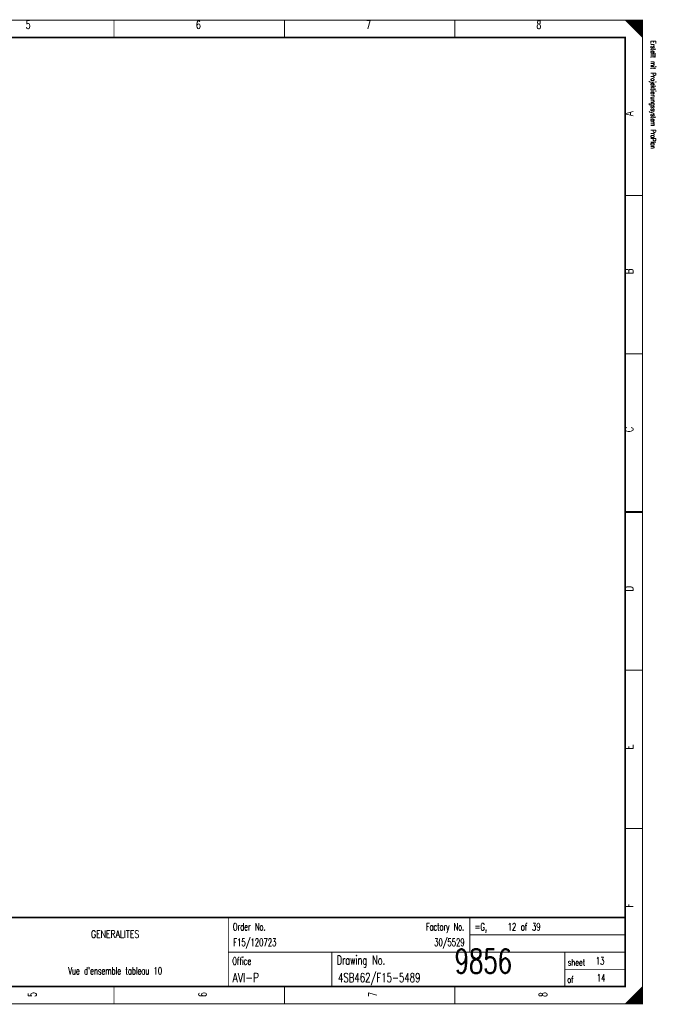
# Model space of a CAD drawing. Extents: x 0 to 409, y 0 to 285.
# Tile 2 of 2: x 225 to 409, y 0 to 285. Entities that reach past the tile are written whole.
import ezdxf
from ezdxf.enums import TextEntityAlignment as Align

# ---------------------------------------------------------------- set-up
doc = ezdxf.new("R2010")
doc.units = 0
doc.header["$MEASUREMENT"] = 0
doc.layers.get('0').update_dxf_attribs({"color": 9, "linetype": 'CONTINUOUS'})
doc.styles.get("Standard").update_dxf_attribs({"font": 'TXT', "bigfont": 'TXT'})

msp = doc.modelspace()

# ---------------------------------------------------------------- linework, layer by layer
at = {"color": 0, "const_width": 0.25, "flags": 128}
for points in [[(0, 142.5), (0, 285), (405, 285), (405, 0), (0, 0), (0, 142.5)], [(400, 285), (405, 280), (404.75, 280.25), (404.75, 285), (404.5, 285), (404.5, 280.5), (404.25, 280.75), (404.25, 285), (404, 285), (404, 281), (403.75, 281.25), (403.75, 285), (403.5, 285), (403.5, 281.5), (403.25, 281.75)], [(401.5, 283.5), (401.5, 285), (401.25, 285), (401.25, 283.75), (401, 284), (401, 285), (400.75, 285), (400.75, 284.25), (400.5, 284.5), (400.5, 285), (400.25, 285), (400.25, 284.75)], [(403.25, 281.75), (403.25, 285), (403, 285), (403, 282), (402.75, 282.25), (402.75, 285), (402.5, 285), (402.5, 282.5), (402.25, 282.75), (402.25, 285), (402, 285), (402, 283), (401.75, 283.25), (401.75, 285), (401.5, 285)], [(403, 0), (403, 3), (402.75, 2.75), (402.75, 0), (402.5, 0), (402.5, 2.5), (402.25, 2.25), (402.25, 0), (402, 0), (402, 2), (401.75, 1.75), (401.75, 0), (401.5, 0), (401.5, 1.5), (401.25, 1.25)], [(404.75, 4.75), (404.75, 0), (404.5, 0), (404.5, 4.5), (404.25, 4.25), (404.25, 0), (404, 0), (404, 4), (403.75, 3.75), (403.75, 0), (403.5, 0), (403.5, 3.5), (403.25, 3.25), (403.25, 0), (403, 0)], [(401.25, 1.25), (401.25, 0), (401, 0), (401, 1), (400.75, 0.75), (400.75, 0), (400.5, 0), (400.5, 0.5), (400.25, 0.25), (400.25, 0)]]:
    msp.add_lwpolyline(points, dxfattribs=at)
at = {"color": 0, "flags": 128}
for points, const_width in [([(0, 285), (405, 285), (405, 0), (0, 0)], 0.25), ([(5, 280), (400, 280), (400, 5), (5, 5)], 0.5), ([(5, 280), (400, 280), (400, 5), (5, 5)], 0.25)]:
    msp.add_lwpolyline(points, close=True, dxfattribs=dict(at, const_width=const_width))
at = {"color": 0}
for points, const_width in [([(251.875, 285), (251.875, 280)], 0.25), ([(301.25, 285), (301.25, 280)], 0.25), ([(350.625, 285), (350.625, 280)], 0.25), ([(405, 234.167), (400, 234.167)], 0.25), ([(405, 188.334), (400, 188.334)], 0.25), ([(400, 142.5), (405, 142.5)], 0.5), ([(405, 142.5), (400, 142.5)], 0.25), ([(405, 96.667), (400, 96.667)], 0.25), ([(405, 50.834), (400, 50.834)], 0.25), ([(400, 25), (5, 25)], 0.5), ([(285, 25), (285, 5)], 0.25), ([(355, 25), (355, 15)], 0.25), ([(355, 20), (400, 20)], 0.25), ([(285, 15), (400, 15)], 0.25), ([(315, 15), (315, 5)], 0.25), ([(382.5, 15), (382.5, 5)], 0.25), ([(382.5, 10), (400, 10)], 0.25), ([(251.875, 0), (251.875, 5)], 0.25), ([(301.25, 0), (301.25, 5)], 0.25), ([(350.625, 0), (350.625, 5)], 0.25), ([(405, 5), (400, 0)], 0.25)]:
    msp.add_lwpolyline(points, dxfattribs=dict(at, const_width=const_width))

# ---------------------------------------------------------------- texts
for s, height, width, p in [('5', 2.38125, 0.672, (226.989415, 284.858032)), ('6', 2.38125, 0.672, (276.323163, 284.858032)), ('7', 2.38125, 0.672, (325.656912, 284.858032)), ('8', 2.38125, 0.672, (374.99066, 284.858032)), ('GENERALITES', 2.143125, 0.76, (252.188667, 21.295143)), ("Vue d'ensemble tableau 10", 2.143125, 0.62752, (252.188667, 10.647572))]:
    msp.add_text(s, height=height, dxfattribs=dict(at, width=width)).set_placement(p, align=Align.TOP_CENTER)
at = {"color": 0, "width": 0.622634}
msp.add_text('Erstellt mit Projektierungssystem ProPlan', height=1.42875, rotation=270, dxfattribs=at).set_placement((407.023879, 279.056912), align=Align.BOTTOM_LEFT)
at = {"color": 0, "width": 0.76}
for s, p in [('A', (399.909527, 257.174346)), ('B', (399.909527, 211.389788)), ('C', (399.921949, 165.60523)), ('D', (399.921949, 119.465753)), ('E', (399.909527, 73.681196)), ('F', (399.909527, 27.896638))]:
    msp.add_text(s, height=2.38125, rotation=90, dxfattribs=at).set_placement(p, align=Align.TOP_LEFT)
at = {"color": 0}
for s, height, width, p in [('Order No.', 2.143125, 0.656889, (286.328331, 23.424658)), ('=G,    12 of 39', 2.143125, 0.681067, (356.408873, 23.424658)), ('Office', 2.143125, 0.626667, (286.154421, 13.486924)), ('Drawing No.', 2.619375, 0.646545, (316.427242, 13.983811)), ('sheet', 1.905, 0.6, (383.377397, 12.990037)), ('of', 1.905, 0.6, (383.228331, 8.021171))]:
    msp.add_text(s, height=height, dxfattribs=dict(at, width=width)).set_placement(p, align=Align.TOP_LEFT)
at = {"color": 0, "width": 0.646545}
msp.add_text('Factory No.', height=2.143125, dxfattribs=at).set_placement((353.349471, 23.424658), align=Align.TOP_RIGHT)
at = {"color": 0}
for s, height, width, p in [('F15/120723', 2.143125, 0.6832, (286.390442, 16.113325)), ('9856', 7, 0.6928, (350.581462, 6.783637)), ('13', 2.143125, 0.672, (391.501494, 10.789539)), ('AVI-P', 2.619375, 0.7472, (286.241376, 5.508344)), ('4SB462/F15-5489', 2.619375, 0.6928, (316.787484, 5.508344)), ('14', 2.143125, 0.672, (391.771233, 5.820672))]:
    msp.add_text(s, height=height, dxfattribs=dict(at, width=width)).set_placement(p, align=Align.BOTTOM_LEFT)
at = {"color": 0, "width": 0.675429}
msp.add_text('30/5529', height=2.143125, dxfattribs=at).set_placement((353.464819, 16.113325), align=Align.BOTTOM_RIGHT)
at = {"color": 0, "width": 0.672}
for s, p in [('5', (226.989415, 2.697385)), ('6', (276.323163, 2.697385)), ('7', (325.656912, 2.697385)), ('8', (374.99066, 2.697385))]:
    msp.add_text(s, height=2.38125, rotation=90, dxfattribs=at).set_placement(p, align=Align.TOP_CENTER)

doc.saveas('drawing.dxf')
